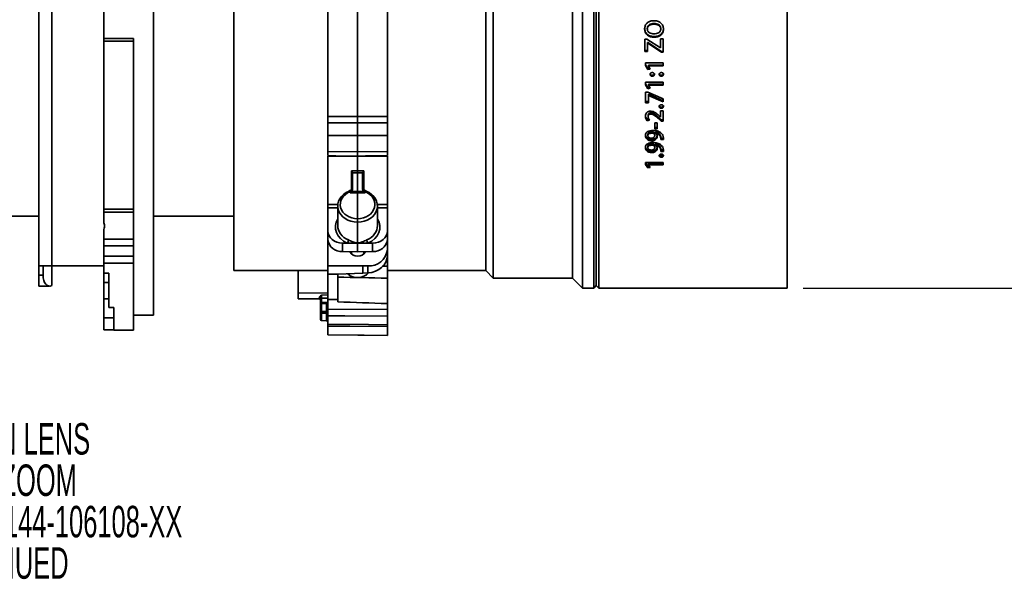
# Model space of a CAD drawing. Header units: millimetres. Extents: x 0 to 1118, y 0 to 864.
# Tile 73 of 96: x 897 to 996, y 338 to 394. Entities that reach past the tile are written whole.
import ezdxf

# ---------------------------------------------------------------- set-up
doc = ezdxf.new("R2010")
doc.units = ezdxf.units.MM
doc.layers.add('ALPHAREV', color=7, linetype='Continuous', lineweight=25)
doc.styles.add('SLDTEXTSTYLE0', font='TXT', dxfattribs={"width": 0.605})
doc.dimstyles.new('SLDDIMSTYLE0', dxfattribs={"dimtxt": 3.175, "dimasz": 4.572, "dimexe": 0, "dimexo": 0.0625, "dimgap": 0.79375, "dimtad": 0, "dimtih": 1, "dimtoh": 1, "dimdec": 0, "dimlfac": 2, "dimrnd": 1e-09, "dimzin": 12, "dimdsep": 46, "dimtxsty": 'SLDTEXTSTYLE0', "dimsah": 1, "dimcen": 0.09, "dimadec": 0, "dimazin": 3, "dimtfac": 1, "dimtofl": 0, "dimtmove": 0, "dimatfit": 3, "dimfxl": 1, "dimfrac": 2, "dimtolj": 1, "dimtzin": 12, "dimarcsym": 0})

# ---------------------------------------------------------------- blocks, each defined once
blk = doc.blocks.new('_D_27')
at = {"layer": 'ALPHAREV'}
for p, q in [((975.796, 436.503), (1012.372, 436.503)), ((1010.772, 436.503), (1010.772, 404.917)), ((1012.48, 404.19), (1011.389, 404.19)), ((1011.389, 404.19), (1011.389, 399.317)), ((1020.969, 404.19), (1022.06, 404.19)), ((1022.06, 404.19), (1022.06, 399.317)), ((1011.389, 399.317), (1012.48, 399.317)), ((1022.06, 399.317), (1020.969, 399.317)), ((1010.772, 367.003), (1010.772, 398.589)), ((975.796, 367.003), (1012.372, 367.003))]:
    blk.add_line(p, q, dxfattribs=at)
for points in [[(1010.772, 436.503), (1010.01, 431.931), (1011.534, 431.931)], [(1010.772, 367.003), (1011.534, 371.575), (1010.01, 371.575)]]:
    blk.add_solid(points, dxfattribs=at)
at = {"layer": 'ALPHAREV', "char_height": 3.175, "attachment_point": 1, "style": 'SLDTEXTSTYLE0'}
for s, insert in [('%%c', (998.392, 403.401)), ('139', (1003.021, 403.41)), ('5.47', (1012.48, 403.41))]:
    blk.add_mtext(s, dxfattribs=dict(at, insert=insert))
blk = doc.blocks.new('SW_NOTE_0_11')
at = {"layer": 'ALPHAREV', "color": 0, "char_height": 3.175, "attachment_point": 2, "style": 'SLDTEXTSTYLE0'}
for s, insert in [('PROJECTION LENS', (19.943, 4.093)), ('1.99-2.71:1 ZOOM', (19.889, -0.082)), ('HIGH BRIGHTNESS: 144-106108-XX', (19.602, -4.257)), ('DISCONTINUED', (19.984, -8.432))]:
    blk.add_mtext(s, dxfattribs=dict(at, insert=insert))

msp = doc.modelspace()

# ---------------------------------------------------------------- linework, layer by layer
at = {"color": 7, "linetype": 'Continuous', "lineweight": 35}
for p, q in [((953.546, 436.503), (953.546, 367.003)), ((954.696, 436.503), (954.696, 367.003)), ((954.946, 436.253), (954.946, 367.253)), ((955.196, 436.503), (955.196, 367.003)), ((974.196, 436.503), (974.196, 367.003)), ((944.546, 435.503), (944.546, 368.003)), ((952.546, 435.503), (952.546, 368.003)), ((918.396, 434.753), (918.396, 368.753)), ((943.796, 434.753), (943.796, 368.753)), ((905.27, 392.169), (905.27, 420.069)), ((910.27, 364.253), (910.27, 420.069)), ((927.871, 384.288), (927.871, 406.603)), ((930.871, 406.582), (930.871, 384.295)), ((933.871, 384.288), (933.871, 406.603)), ((898.72, 369.253), (898.72, 395.401)), ((900.02, 369.253), (900.02, 395.401)), ((960.763, 393.614), (960.763, 393.673)), ((959.819, 393.191), (959.819, 393.129)), ((960.091, 393.121), (960.091, 393.183)), ((960.782, 392.355), (960.782, 392.287)), ((961.446, 393.121), (961.446, 393.183)), ((961.718, 393.165), (961.718, 393.103)), ((908.27, 392.169), (905.27, 392.169)), ((905.27, 391.885), (905.27, 392.169)), ((908.27, 391.885), (905.27, 391.885)), ((905.27, 391.885), (905.27, 374.96)), ((908.27, 371.035), (908.27, 392.169)), ((960.038, 392.1), (959.842, 392.1)), ((959.842, 392.1), (959.842, 390.862)), ((961.407, 391.21), (960.038, 392.1)), ((960.119, 391.753), (960.127, 391.753)), ((960.119, 391.753), (960.119, 391.68)), ((960.119, 391.68), (960.119, 390.862)), ((960.119, 391.68), (960.127, 391.68)), ((960.127, 391.753), (961.51, 390.86)), ((960.127, 391.753), (960.127, 391.68)), ((960.127, 391.68), (961.51, 390.781)), ((961.695, 392.113), (961.418, 392.113)), ((961.418, 392.113), (961.418, 391.21)), ((961.695, 392.113), (961.695, 390.781)), ((959.842, 390.94), (960.119, 390.94)), ((959.842, 390.862), (960.119, 390.862)), ((961.418, 391.21), (961.407, 391.21)), ((961.51, 390.86), (961.51, 390.781)), ((961.51, 390.86), (961.695, 390.86)), ((961.51, 390.781), (961.695, 390.781)), ((961.695, 389.699), (959.919, 389.699)), ((959.919, 389.699), (959.919, 389.434)), ((959.919, 389.523), (960.132, 389.121)), ((959.919, 389.434), (960.132, 389.029)), ((960.222, 389.482), (961.695, 389.482)), ((960.222, 389.482), (960.222, 389.393)), ((960.222, 389.393), (960.222, 389.388)), ((960.222, 389.393), (961.695, 389.393)), ((960.386, 389.083), (960.222, 389.388)), ((961.695, 389.699), (961.695, 389.393)), ((960.132, 389.121), (960.386, 389.174)), ((960.132, 389.121), (960.132, 389.029)), ((960.132, 389.029), (960.386, 389.083)), ((960.376, 388.636), (960.376, 388.541)), ((960.592, 388.451), (960.592, 388.354)), ((960.805, 388.636), (960.805, 388.541)), ((961.291, 388.636), (961.291, 388.541)), ((961.507, 388.451), (961.507, 388.354)), ((961.72, 388.636), (961.72, 388.541)), ((961.695, 387.744), (959.919, 387.744)), ((959.919, 387.744), (959.919, 387.486)), ((959.919, 387.588), (960.132, 387.197)), ((959.919, 387.486), (960.132, 387.091)), ((960.222, 387.548), (961.695, 387.548)), ((960.222, 387.548), (960.222, 387.445)), ((960.222, 387.445), (960.222, 387.44)), ((960.222, 387.445), (961.695, 387.445)), ((960.386, 387.143), (960.222, 387.44)), ((961.695, 387.744), (961.695, 387.445)), ((960.133, 386.751), (959.919, 386.751)), ((959.919, 386.751), (959.919, 385.685)), ((960.132, 387.197), (960.386, 387.249)), ((960.132, 387.197), (960.132, 387.091)), ((960.132, 387.091), (960.386, 387.143)), ((961.695, 386.078), (960.133, 386.751)), ((960.195, 386.54), (960.201, 386.54)), ((960.195, 386.54), (960.195, 386.43)), ((960.195, 386.43), (960.195, 385.685)), ((960.195, 386.43), (960.201, 386.43)), ((960.201, 386.54), (961.695, 385.878)), ((960.201, 386.54), (960.201, 386.43)), ((960.201, 386.43), (961.695, 385.763)), ((959.919, 385.801), (960.195, 385.801)), ((959.919, 385.685), (960.195, 385.685)), ((961.291, 385.421), (961.291, 385.303)), ((961.695, 386.078), (961.695, 385.763)), ((961.72, 385.421), (961.72, 385.302)), ((959.894, 384.331), (959.894, 384.456)), ((960.168, 384.272), (960.168, 384.398)), ((960.465, 384.548), (960.465, 384.671)), ((961.413, 384.241), (961.279, 384.376)), ((961.695, 384.869), (961.418, 384.869)), ((961.418, 384.869), (961.418, 384.241)), ((961.506, 385.244), (961.506, 385.125)), ((961.695, 384.869), (961.695, 383.83)), ((960.078, 383.987), (960.316, 384.071)), ((960.078, 383.858), (960.078, 383.987)), ((960.078, 383.858), (960.316, 383.943)), ((960.859, 383.645), (960.859, 383.049)), ((961.085, 383.645), (960.859, 383.645)), ((961.085, 383.645), (961.085, 383.049)), ((961.298, 384.012), (961.298, 384.139)), ((961.298, 384.139), (961.491, 383.959)), ((961.298, 384.012), (961.491, 383.83)), ((961.418, 384.241), (961.413, 384.241)), ((961.491, 383.959), (961.695, 383.959)), ((961.491, 383.83), (961.491, 383.959)), ((961.491, 383.83), (961.695, 383.83)), ((930.871, 382.376), (927.871, 382.37)), ((927.871, 382.37), (927.871, 380.768)), ((933.871, 382.37), (930.871, 382.376)), ((930.871, 380.731), (930.871, 382.376)), ((933.871, 382.37), (933.871, 380.768)), ((960.143, 382.359), (960.143, 382.499)), ((960.592, 382.62), (960.592, 382.758)), ((960.688, 382.604), (960.688, 382.742)), ((960.835, 382.36), (960.835, 382.499)), ((960.859, 383.183), (961.085, 383.183)), ((960.859, 383.049), (961.085, 383.049)), ((960.923, 382.753), (960.926, 382.758)), ((960.923, 382.753), (960.923, 382.616)), ((960.923, 382.616), (960.926, 382.62)), ((960.926, 382.758), (960.926, 382.62)), ((961.313, 382.566), (961.313, 382.427)), ((960.529, 381.986), (960.529, 381.842)), ((960.592, 381.407), (960.592, 381.554)), ((960.688, 381.392), (960.688, 381.538)), ((960.923, 381.549), (960.926, 381.554)), ((960.923, 381.549), (960.923, 381.403)), ((960.923, 381.403), (960.926, 381.407)), ((960.926, 381.554), (960.926, 381.407)), ((961.313, 381.367), (961.313, 381.22)), ((961.446, 382.262), (961.451, 382.113)), ((961.446, 382.262), (961.446, 382.121)), ((961.446, 382.121), (961.451, 381.97)), ((961.451, 382.113), (961.718, 382.112)), ((961.451, 382.113), (961.451, 381.97)), ((961.451, 381.97), (961.718, 381.97)), ((961.454, 382.027), (961.454, 382.169)), ((961.718, 381.97), (961.712, 382.135)), ((927.871, 380.768), (930.871, 380.731)), ((930.871, 380.731), (933.871, 380.768)), ((960.143, 381.154), (960.143, 381.302)), ((960.529, 380.804), (960.529, 380.653)), ((960.835, 381.154), (960.835, 381.302)), ((961.446, 381.073), (961.451, 380.927)), ((961.446, 381.073), (961.446, 380.923)), ((961.446, 380.923), (961.451, 380.777)), ((961.451, 380.927), (961.718, 380.927)), ((961.451, 380.87), (961.451, 380.777)), ((961.451, 380.777), (961.718, 380.776)), ((961.454, 380.832), (961.454, 380.982)), ((961.718, 380.776), (961.712, 380.936)), ((927.871, 375.424), (927.871, 380.313)), ((930.871, 380.278), (930.871, 378.818)), ((933.871, 375.424), (933.871, 380.313)), ((961.695, 379.674), (959.919, 379.674)), ((959.919, 379.674), (959.919, 379.457)), ((959.919, 379.617), (960.132, 379.289)), ((959.919, 379.457), (960.132, 379.126)), ((960.222, 379.584), (961.695, 379.584)), ((960.222, 379.584), (960.222, 379.423)), ((960.222, 379.423), (960.222, 379.419)), ((960.222, 379.423), (961.695, 379.423)), ((960.386, 379.17), (960.222, 379.419)), ((961.506, 380.346), (961.506, 380.191)), ((961.695, 379.674), (961.695, 379.423)), ((930.247, 376.918), (930.247, 378.82)), ((930.363, 378.63), (930.371, 378.572)), ((930.371, 377.029), (930.371, 378.572)), ((930.871, 376.724), (930.871, 378.628)), ((931.371, 378.572), (931.379, 378.63)), ((931.371, 377.029), (931.371, 378.572)), ((931.495, 378.82), (931.495, 376.922)), ((960.132, 379.289), (960.29, 379.316)), ((960.132, 379.289), (960.132, 379.126)), ((960.132, 379.126), (960.386, 379.17)), ((930.123, 376.6), (930.123, 376.721)), ((930.871, 376.602), (930.123, 376.6)), ((930.248, 376.722), (930.871, 376.724)), ((930.362, 376.978), (930.34, 376.909)), ((930.371, 377.029), (930.362, 376.978)), ((930.871, 376.724), (931.494, 376.722)), ((930.871, 376.724), (930.871, 376.602)), ((931.619, 376.6), (930.871, 376.602)), ((930.871, 376.602), (930.871, 373.995)), ((931.38, 376.978), (931.371, 377.029)), ((931.402, 376.909), (931.38, 376.978)), ((931.619, 376.721), (931.619, 376.6)), ((932.86, 375.422), (933.871, 375.424)), ((905.27, 374.658), (905.27, 374.96)), ((908.27, 374.96), (905.27, 374.96)), ((908.27, 374.658), (905.27, 374.658)), ((905.27, 374.658), (905.27, 373.57)), ((927.871, 372.749), (927.871, 375.088)), ((928.871, 375.086), (927.871, 375.088)), ((928.871, 375.276), (928.871, 373.295)), ((932.871, 373.295), (932.871, 375.276)), ((933.871, 375.088), (932.871, 375.086)), ((933.871, 375.088), (933.871, 372.749)), ((855.553, 374.253), (898.72, 374.253)), ((910.27, 374.253), (918.396, 374.253)), ((927.871, 373.782), (927.871, 373.782)), ((930.871, 371.535), (930.871, 373.646)), ((933.871, 373.782), (933.871, 373.782)), ((905.27, 372.9), (905.27, 371.935)), ((927.871, 371.903), (927.871, 372.749)), ((933.871, 372.749), (933.871, 371.903)), ((905.27, 371.935), (908.27, 371.935)), ((905.27, 371.243), (905.27, 371.935)), ((927.871, 369.252), (927.871, 371.903)), ((929.358, 371.527), (929.358, 370.674)), ((929.358, 371.527), (929.826, 371.526)), ((929.826, 371.526), (930.871, 371.524)), ((930.871, 371.524), (931.916, 371.526)), ((930.871, 370.663), (930.871, 371.524)), ((931.916, 371.526), (932.384, 371.527)), ((932.384, 370.674), (932.384, 371.527)), ((933.871, 370.869), (933.871, 371.903)), ((908.27, 371.243), (905.27, 371.243)), ((905.27, 371.243), (905.27, 370.219)), ((908.27, 371.035), (908.27, 370.219)), ((929.358, 370.674), (930.871, 370.663)), ((930.246, 370.668), (930.246, 370.442)), ((930.871, 370.663), (932.384, 370.674)), ((931.496, 370.442), (931.496, 370.668)), ((933.871, 370.869), (933.871, 370.259)), ((905.27, 370.219), (908.27, 370.219)), ((905.27, 369.519), (905.27, 370.219)), ((908.27, 369.519), (905.27, 369.519)), ((905.27, 369.519), (905.27, 368.5)), ((908.27, 370.219), (908.27, 369.519)), ((908.27, 369.519), (908.27, 362.753)), ((933.871, 369.2), (933.871, 370.259)), ((898.72, 369.253), (900.02, 369.253)), ((898.72, 368.298), (898.72, 369.253)), ((899.154, 368.298), (899.154, 369.253)), ((900.02, 369.253), (905.27, 369.253)), ((900.02, 369.253), (900.02, 367.254)), ((905.27, 368.5), (905.77, 368.5)), ((905.27, 368.5), (905.27, 367.552)), ((905.77, 365.027), (905.77, 368.5)), ((918.396, 368.753), (927.871, 368.753)), ((924.871, 366.497), (924.871, 368.753)), ((927.871, 369.252), (931.393, 369.227)), ((927.871, 368.391), (927.871, 369.252)), ((928.871, 368.384), (931.39, 368.493)), ((931.393, 369.227), (931.39, 368.493)), ((931.39, 368.493), (931.889, 368.521)), ((931.393, 369.227), (931.889, 369.23)), ((931.889, 368.521), (931.889, 369.23)), ((933.354, 369.21), (933.871, 369.2)), ((933.871, 368.753), (943.796, 368.753)), ((943.796, 368.753), (944.546, 368.003)), ((898.72, 368.298), (899.154, 368.298)), ((898.72, 367.199), (898.72, 368.298)), ((905.27, 367.552), (905.77, 367.552)), ((905.27, 365.926), (905.27, 367.552)), ((927.871, 368.391), (928.871, 368.384)), ((927.871, 368.391), (927.871, 365.855)), ((928.871, 368.384), (928.871, 365.847)), ((933.871, 365.429), (933.871, 367.995)), ((944.546, 368.003), (952.546, 368.003)), ((952.546, 368.003), (953.546, 367.003)), ((898.72, 367.199), (899.789, 367.199)), ((927.871, 366.516), (924.871, 366.497)), ((924.871, 365.917), (924.871, 366.497)), ((953.546, 367.003), (954.696, 367.003)), ((954.696, 367.003), (954.946, 367.253)), ((954.946, 367.253), (955.196, 367.003)), ((955.196, 367.003), (974.196, 367.003)), ((905.77, 365.926), (905.27, 365.926)), ((905.27, 365.926), (905.27, 363.98)), ((924.871, 365.917), (926.997, 365.895)), ((926.997, 365.895), (926.997, 365.955)), ((927.121, 365.416), (927.121, 365.868)), ((927.245, 366.295), (927.871, 366.299)), ((927.245, 365.989), (927.245, 365.455)), ((927.747, 365.546), (927.245, 365.541)), ((927.763, 365.547), (927.747, 365.547)), ((927.747, 365.546), (927.747, 365.546)), ((927.871, 365.855), (928.871, 365.847)), ((927.871, 364.869), (927.871, 365.855)), ((928.871, 365.847), (928.871, 365.604)), ((906.27, 365.027), (905.77, 365.027)), ((906.27, 362.753), (906.27, 365.027)), ((927.121, 364.602), (927.121, 365.416)), ((927.121, 363.836), (927.121, 364.602)), ((927.747, 365.451), (927.245, 365.446)), ((927.245, 365.446), (927.245, 364.632)), ((927.245, 364.48), (927.245, 363.711)), ((927.747, 364.629), (927.747, 365.451)), ((927.747, 363.707), (927.747, 364.476)), ((927.871, 364.869), (933.871, 364.831)), ((933.871, 364.831), (933.871, 365.429)), ((905.27, 363.98), (906.27, 363.98)), ((905.27, 363.98), (906.27, 363.98)), ((905.27, 363.98), (905.27, 363.98)), ((905.27, 363.98), (905.27, 362.77)), ((908.27, 364.253), (910.27, 364.253)), ((927.245, 363.711), (927.747, 363.707)), ((927.871, 364.201), (927.871, 363.356)), ((933.871, 364.161), (933.871, 363.304)), ((906.27, 362.77), (905.27, 362.77)), ((906.27, 362.753), (908.27, 362.753)), ((927.871, 363.168), (927.871, 362.275)), ((933.871, 363.121), (933.871, 362.222)), ((927.871, 362.275), (933.871, 362.222)), ((927.871, 362.275), (927.871, 362.275)), ((933.871, 362.222), (933.871, 362.222))]:
    msp.add_line(p, q, dxfattribs=at)
at = {"color": 7, "linetype": 'Continuous', "lineweight": 35, "flags": 128}
for points in [[(927.871, 384.288), (928.871, 384.29), (930.871, 384.295)], [(927.871, 383.668), (928.871, 383.671), (930.871, 383.675)], [(930.871, 384.295), (931.871, 384.293), (933.871, 384.288)], [(930.871, 383.675), (931.871, 383.673), (933.871, 383.668)], [(927.871, 380.341), (928.669, 380.332), (930.871, 380.305)], [(930.871, 380.278), (929.871, 380.29), (927.871, 380.313)], [(930.871, 380.305), (931.66, 380.315), (933.871, 380.341)], [(933.871, 380.313), (932.871, 380.301), (930.871, 380.278)], [(930.247, 378.82), (930.371, 378.82), (930.871, 378.818)], [(930.871, 378.628), (930.621, 378.629), (930.371, 378.63), (930.363, 378.63)], [(930.871, 378.818), (931.371, 378.82), (931.495, 378.82)], [(931.379, 378.63), (931.371, 378.63), (931.122, 378.629), (930.871, 378.628)], [(930.123, 376.721), (930.103, 376.755), (930.083, 376.781), (930.065, 376.8), (930.049, 376.81), (930.036, 376.811), (930.036, 376.811)], [(931.619, 376.721), (931.64, 376.755), (931.659, 376.781), (931.678, 376.8), (931.693, 376.81), (931.706, 376.811), (931.707, 376.811)], [(927.871, 375.424), (928.371, 375.423), (928.919, 375.422)], [(927.871, 365.993), (927.621, 365.991), (927.245, 365.989)], [(927.245, 364.632), (927.497, 364.631), (927.747, 364.629)], [(927.747, 364.476), (927.497, 364.478), (927.245, 364.48)], [(933.871, 364.161), (929.59, 364.19), (927.871, 364.201)], [(927.871, 363.356), (931.968, 363.321), (933.871, 363.304)], [(933.871, 363.121), (930.092, 363.151), (927.871, 363.168)], [(927.871, 362.275), (931.546, 362.243), (933.871, 362.222)]]:
    msp.add_lwpolyline(points, dxfattribs=at)
at = {"color": 7, "linetype": 'Continuous', "lineweight": 35}
for centre, radius, start, end in [((930.063, 376.775), 0.0459, 127.15421, 194.35737), ((930.246, 377.059), 0.125, 306.95007, 359.99312), ((931.496, 377.059), 0.125, 180.00688, 232.97735), ((931.679, 376.775), 0.0461, 345.70611, 52.60487), ((929.245, 372.052), 1.382, 186.18228, 274.6817), ((929.232, 371.918), 0.712, 326.63555, 354.61896), ((932.51, 371.918), 0.712, 185.38104, 213.36445), ((932.497, 372.052), 1.382, 265.3183, 353.81772), ((930.871, 371.112), 0.91, 209.09146, 330.90854), ((932.039, 371.067), 1.843, 265.3183, 353.81772), ((930.869, 369.591), 1.54, 229.75612, 316.36802), ((927.026, 365.812), 0.147, 49.45309, 101.28177), ((927.244, 365.866), 0.123, 89.56707, 179.05828), ((927.246, 365.416), 0.125, 90.58522, 180), ((930.03, 365.499), 2.786, 179.13793, 181.08705), ((930.667, 365.505), 2.92, 179.19337, 181.05217), ((927.216, 365.296), 0.153, 79.11275, 128.3163), ((927.216, 364.482), 0.153, 79.11275, 128.3163), ((927.245, 364.603), 0.124, 180.58371, 270.08543), ((932.694, 364.556), 5.449, 179.19713, 180.80287), ((933.197, 364.553), 5.45, 179.19731, 180.80269), ((927.246, 363.836), 0.125, 180, 269.5), ((927.746, 363.582), 0.125, 360, 89.5)]:
    msp.add_arc(centre, radius, start, end, dxfattribs=at)
for centre, major_axis, ratio, start_param, end_param in [((930.871, 375.285), (2, 0.027), 0.819104, 2.000047, 4.701486), ((930.869, 375.428), (1.75, 0.027), 0.81909, 1.99849, 4.701176), ((930.121, 376.743), (0.238, 0.239), 0.319117, 4.411318, 4.934897), ((930.121, 377.153), (-0.002, 0.498), 0.501875, 3.664306, 4.199053), ((930.871, 375.285), (2, -0.027), 0.819104, 4.723292, 7.424731), ((930.873, 375.428), (1.75, -0.027), 0.81909, 4.723602, 7.426288), ((931.621, 377.153), (0.002, 0.498), 0.501875, 2.084132, 2.61888), ((931.621, 376.743), (-0.238, 0.239), 0.319117, 1.348289, 1.871867), ((930.873, 373.163), (2.25, 0.034), 0.81909, 2.655372, 4.215905), ((930.869, 373.163), (2.25, -0.034), 0.81909, 5.208873, 6.769406), ((929.371, 372.756), (1.5, 0.023), 0.81909, 3.129133, 4.691203), ((930.871, 373.306), (2, 0.034), 0.819073, 3.127577, 4.214348), ((930.871, 373.306), (2, -0.034), 0.819073, 5.21043, 6.297201), ((932.371, 372.756), (1.5, -0.023), 0.81909, 4.733575, 6.295645), ((930.872, 370.154), (0.832, 0.125), 0.813022, 2.291591, 2.418107), ((930.872, 370.154), (0.832, 0.125), 0.813022, 0.419144, 0.660228), ((931.871, 370.159), (1.985, 0.298), 0.813023, 4.59957, 6.16164), ((900.02, 368.699), (0.328, 1.49), 0.538071, 1.959262, 3.530058), ((922.437, 402.413), (406.4, -9.268), 0.084043, 4.730138, 4.742444), ((995.587, 400.757), (441.096, -10.059), 0.084043, 4.562473, 4.57393)]:
    msp.add_ellipse(centre, major_axis=major_axis, ratio=ratio, start_param=start_param, end_param=end_param, dxfattribs=at)
for points, knots in [([(960.749, 393.958), (960.631, 393.949), (960.395, 393.931), (960.127, 393.788), (959.965, 393.62), (959.848, 393.417), (959.831, 393.244), (959.819, 393.129)], [0, 0, 0, 0, 0.250168, 0.499649, 0.624969, 0.750161, 1, 1, 1, 1]), ([(960.091, 393.183), (960.094, 393.221), (960.101, 393.296), (960.145, 393.402), (960.217, 393.494), (960.343, 393.585), (960.528, 393.659), (960.684, 393.668), (960.763, 393.673)], [0, 0, 0, 0, 0.124618, 0.2491858, 0.3729321, 0.4989979, 0.7492121, 1, 1, 1, 1]), ([(960.091, 393.121), (960.094, 393.159), (960.101, 393.235), (960.145, 393.342), (960.216, 393.434), (960.343, 393.525), (960.528, 393.6), (960.684, 393.61), (960.763, 393.614)], [0, 0, 0, 0, 0.125146, 0.250136, 0.3740951, 0.5001403, 0.7499046, 1, 1, 1, 1]), ([(961.718, 393.103), (961.706, 393.222), (961.688, 393.402), (961.565, 393.612), (961.441, 393.744), (961.289, 393.846), (961.059, 393.936), (960.873, 393.949), (960.749, 393.958)], [0, 0, 0, 0, 0.249291, 0.374408, 0.499563, 0.621848, 0.74992, 1, 1, 1, 1]), ([(960.763, 393.673), (960.842, 393.669), (961.001, 393.661), (961.191, 393.588), (961.319, 393.496), (961.392, 393.404), (961.428, 393.316), (961.443, 393.241), (961.445, 393.202), (961.446, 393.183)], [0, 0, 0, 0, 0.250857, 0.500883, 0.630974, 0.750688, 0.875245, 0.937614, 1, 1, 1, 1]), ([(960.763, 393.614), (960.842, 393.61), (961.001, 393.602), (961.191, 393.529), (961.319, 393.436), (961.392, 393.344), (961.428, 393.255), (961.443, 393.179), (961.445, 393.14), (961.446, 393.121)], [0, 0, 0, 0, 0.25017, 0.499737, 0.629811, 0.749731, 0.874713, 0.937341, 1, 1, 1, 1]), ([(959.819, 393.191), (959.832, 393.074), (959.851, 392.898), (959.976, 392.695), (960.101, 392.568), (960.253, 392.469), (960.478, 392.377), (960.66, 392.364), (960.782, 392.355)], [0, 0, 0, 0, 0.248378, 0.372634, 0.498356, 0.623682, 0.749198, 1, 1, 1, 1]), ([(959.819, 393.129), (959.832, 393.011), (959.851, 392.834), (959.975, 392.63), (960.101, 392.501), (960.253, 392.402), (960.477, 392.309), (960.66, 392.296), (960.782, 392.287)], [0, 0, 0, 0, 0.249273, 0.373693, 0.499568, 0.624762, 0.749997, 1, 1, 1, 1]), ([(960.776, 392.627), (960.697, 392.631), (960.537, 392.639), (960.346, 392.712), (960.218, 392.804), (960.144, 392.898), (960.1, 393.005), (960.094, 393.083), (960.091, 393.121)], [0, 0, 0, 0, 0.2501986, 0.4998637, 0.6299611, 0.7498332, 0.874848, 1, 1, 1, 1]), ([(961.446, 393.121), (961.442, 393.083), (961.436, 393.007), (961.393, 392.9), (961.321, 392.808), (961.197, 392.715), (961.012, 392.64), (960.855, 392.631), (960.776, 392.627)], [0, 0, 0, 0, 0.125125, 0.250143, 0.375099, 0.500228, 0.749834, 1, 1, 1, 1]), ([(960.782, 392.355), (960.9, 392.363), (961.136, 392.38), (961.404, 392.519), (961.568, 392.682), (961.687, 392.88), (961.706, 393.051), (961.718, 393.165)], [0, 0, 0, 0, 0.251067, 0.500979, 0.626747, 0.751217, 1, 1, 1, 1]), ([(960.782, 392.287), (960.9, 392.295), (961.136, 392.313), (961.404, 392.452), (961.568, 392.616), (961.688, 392.816), (961.706, 392.988), (961.718, 393.103)], [0, 0, 0, 0, 0.250271, 0.499757, 0.62567, 0.750314, 1, 1, 1, 1]), ([(960.592, 388.727), (960.564, 388.725), (960.523, 388.721), (960.472, 388.7), (960.438, 388.678), (960.411, 388.649), (960.383, 388.605), (960.379, 388.566), (960.376, 388.541)], [0, 0, 0, 0, 0.2505008, 0.3778881, 0.5011735, 0.6261719, 0.7510901, 1, 1, 1, 1]), ([(960.376, 388.636), (960.379, 388.611), (960.383, 388.572), (960.411, 388.528), (960.439, 388.5), (960.472, 388.477), (960.523, 388.456), (960.564, 388.453), (960.592, 388.451)], [0, 0, 0, 0, 0.248478, 0.372676, 0.498499, 0.623153, 0.749286, 1, 1, 1, 1]), ([(960.376, 388.541), (960.377, 388.528), (960.379, 388.503), (960.39, 388.466), (960.411, 388.432), (960.439, 388.404), (960.472, 388.381), (960.523, 388.36), (960.564, 388.356), (960.592, 388.354)], [0, 0, 0, 0, 0.125183, 0.250164, 0.374532, 0.500241, 0.624723, 0.750368, 1, 1, 1, 1]), ([(960.805, 388.541), (960.802, 388.566), (960.798, 388.604), (960.772, 388.649), (960.744, 388.678), (960.711, 388.701), (960.661, 388.722), (960.619, 388.725), (960.592, 388.727)], [0, 0, 0, 0, 0.249502, 0.374497, 0.499779, 0.624969, 0.750223, 1, 1, 1, 1]), ([(960.592, 388.451), (960.619, 388.453), (960.661, 388.456), (960.711, 388.477), (960.744, 388.5), (960.771, 388.528), (960.791, 388.562), (960.803, 388.598), (960.804, 388.623), (960.805, 388.636)], [0, 0, 0, 0, 0.250423, 0.375611, 0.500935, 0.626278, 0.750575, 0.875234, 1, 1, 1, 1]), ([(960.592, 388.354), (960.605, 388.355), (960.633, 388.356), (960.673, 388.365), (960.711, 388.381), (960.744, 388.404), (960.771, 388.432), (960.798, 388.477), (960.802, 388.515), (960.805, 388.541)], [0, 0, 0, 0, 0.125304, 0.250458, 0.375494, 0.500679, 0.626191, 0.750747, 1, 1, 1, 1]), ([(961.507, 388.727), (961.493, 388.726), (961.465, 388.725), (961.425, 388.716), (961.387, 388.701), (961.353, 388.678), (961.325, 388.65), (961.298, 388.605), (961.294, 388.567), (961.291, 388.541)], [0, 0, 0, 0, 0.125253, 0.250377, 0.377181, 0.500574, 0.626122, 0.750721, 1, 1, 1, 1]), ([(961.291, 388.636), (961.294, 388.611), (961.298, 388.572), (961.326, 388.528), (961.353, 388.5), (961.387, 388.477), (961.438, 388.456), (961.479, 388.453), (961.507, 388.451)], [0, 0, 0, 0, 0.248478, 0.372676, 0.498499, 0.623153, 0.749286, 1, 1, 1, 1]), ([(961.291, 388.541), (961.292, 388.528), (961.294, 388.503), (961.305, 388.466), (961.326, 388.432), (961.353, 388.404), (961.387, 388.381), (961.437, 388.36), (961.479, 388.356), (961.507, 388.354)], [0, 0, 0, 0, 0.125183, 0.250164, 0.374532, 0.500241, 0.624723, 0.750368, 1, 1, 1, 1]), ([(961.72, 388.541), (961.717, 388.566), (961.713, 388.604), (961.687, 388.649), (961.659, 388.678), (961.626, 388.701), (961.575, 388.722), (961.534, 388.725), (961.507, 388.727)], [0, 0, 0, 0, 0.249582, 0.374737, 0.499897, 0.625083, 0.750318, 1, 1, 1, 1]), ([(961.507, 388.451), (961.534, 388.453), (961.589, 388.457), (961.649, 388.491), (961.686, 388.528), (961.705, 388.562), (961.717, 388.598), (961.719, 388.623), (961.72, 388.636)], [0, 0, 0, 0, 0.250653, 0.500238, 0.625363, 0.750272, 0.875085, 1, 1, 1, 1]), ([(961.507, 388.354), (961.52, 388.355), (961.548, 388.356), (961.601, 388.368), (961.649, 388.395), (961.686, 388.432), (961.712, 388.477), (961.717, 388.515), (961.72, 388.541)], [0, 0, 0, 0, 0.1254219, 0.250694, 0.499948, 0.6251675, 0.7503714, 1, 1, 1, 1]), ([(961.506, 385.48), (961.492, 385.48), (961.464, 385.478), (961.424, 385.47), (961.385, 385.456), (961.352, 385.434), (961.324, 385.407), (961.298, 385.364), (961.294, 385.327), (961.291, 385.303)], [0, 0, 0, 0, 0.125294, 0.250458, 0.376148, 0.500675, 0.625762, 0.750838, 1, 1, 1, 1]), ([(961.291, 385.421), (961.294, 385.397), (961.298, 385.361), (961.325, 385.318), (961.353, 385.291), (961.386, 385.27), (961.424, 385.255), (961.464, 385.247), (961.492, 385.245), (961.506, 385.244)], [0, 0, 0, 0, 0.248382, 0.372352, 0.498168, 0.622787, 0.748764, 0.874289, 1, 1, 1, 1]), ([(961.72, 385.302), (961.717, 385.327), (961.713, 385.363), (961.686, 385.406), (961.659, 385.433), (961.625, 385.455), (961.574, 385.475), (961.533, 385.478), (961.506, 385.48)], [0, 0, 0, 0, 0.249655, 0.372598, 0.49992, 0.62508, 0.750305, 1, 1, 1, 1]), ([(961.506, 385.244), (961.533, 385.247), (961.588, 385.251), (961.649, 385.283), (961.686, 385.318), (961.713, 385.361), (961.717, 385.397), (961.72, 385.421)], [0, 0, 0, 0, 0.2509381, 0.5007177, 0.6283477, 0.7509598, 1, 1, 1, 1]), ([(960.433, 384.833), (960.358, 384.827), (960.246, 384.818), (960.115, 384.755), (960.029, 384.692), (959.964, 384.613), (959.908, 384.492), (959.899, 384.396), (959.894, 384.331)], [0, 0, 0, 0, 0.249344, 0.374936, 0.499593, 0.624541, 0.749895, 1, 1, 1, 1]), ([(959.894, 384.456), (959.902, 384.371), (959.917, 384.201), (960.024, 384.058), (960.078, 383.987)], [0, 0, 0, 0, 0.499911, 1, 1, 1, 1]), ([(960.168, 384.398), (960.171, 384.433), (960.175, 384.487), (960.205, 384.553), (960.239, 384.598), (960.288, 384.632), (960.343, 384.656), (960.403, 384.67), (960.444, 384.671), (960.465, 384.671)], [0, 0, 0, 0, 0.249132, 0.373831, 0.498516, 0.622825, 0.74892, 0.874372, 1, 1, 1, 1]), ([(960.168, 384.272), (960.171, 384.308), (960.175, 384.361), (960.205, 384.428), (960.239, 384.474), (960.288, 384.508), (960.361, 384.541), (960.424, 384.545), (960.465, 384.548)], [0, 0, 0, 0, 0.25027, 0.375436, 0.500421, 0.624779, 0.750737, 1, 1, 1, 1]), ([(961.279, 384.376), (961.161, 384.483), (960.983, 384.642), (960.689, 384.806), (960.518, 384.824), (960.433, 384.833)], [0, 0, 0, 0, 0.50071, 0.750568, 1, 1, 1, 1]), ([(960.465, 384.671), (960.509, 384.667), (960.598, 384.659), (960.758, 384.589), (960.997, 384.418), (961.178, 384.251), (961.298, 384.139)], [0, 0, 0, 0, 0.124973, 0.250059, 0.499983, 1, 1, 1, 1]), ([(960.465, 384.548), (960.509, 384.543), (960.598, 384.535), (960.758, 384.465), (960.997, 384.292), (961.178, 384.124), (961.298, 384.012)], [0, 0, 0, 0, 0.124663, 0.24957, 0.499494, 1, 1, 1, 1]), ([(961.291, 385.303), (961.292, 385.291), (961.294, 385.266), (961.305, 385.231), (961.325, 385.199), (961.353, 385.172), (961.386, 385.151), (961.436, 385.13), (961.478, 385.127), (961.506, 385.125)], [0, 0, 0, 0, 0.125205, 0.250227, 0.374454, 0.500244, 0.624773, 0.75035, 1, 1, 1, 1]), ([(961.506, 385.125), (961.519, 385.125), (961.547, 385.127), (961.587, 385.135), (961.625, 385.151), (961.658, 385.172), (961.686, 385.199), (961.713, 385.242), (961.717, 385.278), (961.72, 385.302)], [0, 0, 0, 0, 0.125264, 0.250383, 0.375722, 0.50054, 0.628027, 0.750595, 1, 1, 1, 1]), ([(927.871, 383.668), (927.871, 383.691), (927.871, 383.755), (927.871, 383.888), (927.871, 384.057), (927.871, 384.194), (927.871, 384.266), (927.871, 384.288)], [0, 0, 0, 0, 0.139529, 0.389022, 0.638506, 0.887987, 1, 1, 1, 1]), ([(927.871, 382.37), (927.871, 382.468), (927.871, 382.665), (927.871, 383.01), (927.871, 383.341), (927.871, 383.555), (927.871, 383.651), (927.871, 383.668)], [0, 0, 0, 0, 0.237286, 0.474572, 0.711849, 0.949121, 1, 1, 1, 1]), ([(930.871, 384.295), (930.871, 384.273), (930.871, 384.202), (930.871, 384.064), (930.871, 383.895), (930.871, 383.762), (930.871, 383.698), (930.871, 383.675)], [0, 0, 0, 0, 0.1114547, 0.3608419, 0.610232, 0.8596313, 1, 1, 1, 1]), ([(930.871, 382.376), (930.871, 382.397), (930.871, 382.51), (930.871, 382.748), (930.871, 383.088), (930.871, 383.419), (930.871, 383.59), (930.871, 383.675)], [0, 0, 0, 0, 0.0517, 0.288772, 0.525843, 0.762922, 1, 1, 1, 1]), ([(933.871, 384.288), (933.871, 384.237), (933.871, 384.135), (933.871, 383.962), (933.871, 383.799), (933.871, 383.707), (933.871, 383.668), (933.871, 383.668)], [0, 0, 0, 0, 0.249711, 0.499423, 0.749125, 0.998825, 1, 1, 1, 1]), ([(933.871, 383.668), (933.871, 383.583), (933.871, 383.412), (933.871, 383.08), (933.871, 382.74), (933.871, 382.503), (933.871, 382.39), (933.871, 382.37)], [0, 0, 0, 0, 0.2372803, 0.4745609, 0.7118343, 0.9491086, 1, 1, 1, 1]), ([(959.894, 384.331), (959.902, 384.245), (959.917, 384.074), (960.024, 383.93), (960.078, 383.858)], [0, 0, 0, 0, 0.500269, 1, 1, 1, 1]), ([(960.316, 383.943), (960.276, 383.993), (960.195, 384.092), (960.177, 384.212), (960.168, 384.272)], [0, 0, 0, 0, 0.500894, 1, 1, 1, 1]), ([(960.652, 382.894), (960.56, 382.89), (960.375, 382.881), (960.158, 382.801), (960.019, 382.699), (959.918, 382.567), (959.903, 382.451), (959.894, 382.373)], [0, 0, 0, 0, 0.250459, 0.50017, 0.625422, 0.750604, 1, 1, 1, 1]), ([(959.894, 382.513), (959.902, 382.444), (959.915, 382.339), (959.992, 382.215), (960.098, 382.109), (960.277, 382.008), (960.445, 381.993), (960.529, 381.986)], [0, 0, 0, 0, 0.249199, 0.374533, 0.499537, 0.749424, 1, 1, 1, 1]), ([(959.894, 382.373), (959.902, 382.304), (959.915, 382.199), (959.992, 382.074), (960.071, 381.993), (960.17, 381.928), (960.318, 381.861), (960.445, 381.85), (960.529, 381.842)], [0, 0, 0, 0, 0.249738, 0.375203, 0.500134, 0.62537, 0.750564, 1, 1, 1, 1]), ([(960.51, 382.112), (960.466, 382.114), (960.378, 382.119), (960.275, 382.159), (960.209, 382.207), (960.172, 382.253), (960.153, 382.296), (960.145, 382.332), (960.144, 382.35), (960.143, 382.36)], [0, 0, 0, 0, 0.250113, 0.499498, 0.624673, 0.749704, 0.874666, 0.937325, 1, 1, 1, 1]), ([(960.144, 382.499), (960.146, 382.52), (960.149, 382.562), (960.178, 382.622), (960.227, 382.672), (960.313, 382.719), (960.438, 382.754), (960.54, 382.757), (960.592, 382.758)], [0, 0, 0, 0, 0.1245717, 0.2491027, 0.368575, 0.498767, 0.7490714, 1, 1, 1, 1]), ([(960.144, 382.359), (960.146, 382.381), (960.149, 382.423), (960.178, 382.483), (960.227, 382.534), (960.313, 382.581), (960.438, 382.616), (960.54, 382.619), (960.592, 382.62)], [0, 0, 0, 0, 0.125122, 0.250094, 0.369769, 0.499916, 0.749736, 1, 1, 1, 1]), ([(960.835, 382.36), (960.831, 382.325), (960.825, 382.273), (960.785, 382.213), (960.728, 382.163), (960.653, 382.13), (960.572, 382.114), (960.531, 382.112), (960.51, 382.112)], [0, 0, 0, 0, 0.24958, 0.374887, 0.499864, 0.749268, 0.874572, 1, 1, 1, 1]), ([(960.529, 381.986), (960.601, 381.991), (960.71, 381.998), (960.841, 382.049), (960.927, 382.103), (960.997, 382.171), (961.065, 382.276), (961.076, 382.366), (961.083, 382.425)], [0, 0, 0, 0, 0.250624, 0.376278, 0.501359, 0.6262, 0.751327, 1, 1, 1, 1]), ([(960.592, 382.758), (960.608, 382.758), (960.642, 382.757), (960.672, 382.747), (960.688, 382.742)], [0, 0, 0, 0, 0.501244, 1, 1, 1, 1]), ([(960.592, 382.62), (960.608, 382.62), (960.642, 382.619), (960.672, 382.609), (960.688, 382.604)], [0, 0, 0, 0, 0.501081, 1, 1, 1, 1]), ([(961.468, 382.649), (961.412, 382.69), (961.299, 382.771), (961.024, 382.873), (960.801, 382.886), (960.652, 382.894)], [0, 0, 0, 0, 0.250081, 0.500436, 1, 1, 1, 1]), ([(960.688, 382.742), (960.711, 382.727), (960.756, 382.699), (960.804, 382.638), (960.825, 382.581), (960.834, 382.534), (960.835, 382.511), (960.835, 382.499)], [0, 0, 0, 0, 0.250268, 0.500258, 0.749878, 0.874922, 1, 1, 1, 1]), ([(960.688, 382.604), (960.711, 382.59), (960.756, 382.561), (960.804, 382.499), (960.825, 382.442), (960.834, 382.395), (960.835, 382.371), (960.835, 382.36)], [0, 0, 0, 0, 0.249673, 0.499558, 0.749451, 0.874701, 1, 1, 1, 1]), ([(961.083, 382.285), (961.076, 382.346), (961.067, 382.438), (961.001, 382.55), (960.949, 382.594), (960.923, 382.616)], [0, 0, 0, 0, 0.499464, 0.749783, 1, 1, 1, 1]), ([(960.926, 382.758), (961.001, 382.741), (961.152, 382.706), (961.259, 382.613), (961.313, 382.566)], [0, 0, 0, 0, 0.501188, 1, 1, 1, 1]), ([(960.926, 382.62), (961.001, 382.603), (961.152, 382.568), (961.259, 382.474), (961.313, 382.427)], [0, 0, 0, 0, 0.500617, 1, 1, 1, 1]), ([(961.313, 382.566), (961.348, 382.519), (961.418, 382.425), (961.436, 382.317), (961.446, 382.262)], [0, 0, 0, 0, 0.4999369, 1, 1, 1, 1]), ([(961.313, 382.427), (961.348, 382.38), (961.418, 382.285), (961.437, 382.176), (961.446, 382.121)], [0, 0, 0, 0, 0.499616, 1, 1, 1, 1]), ([(961.712, 382.135), (961.698, 382.229), (961.669, 382.417), (961.535, 382.572), (961.468, 382.649)], [0, 0, 0, 0, 0.500637, 1, 1, 1, 1]), ([(960.652, 381.674), (960.56, 381.669), (960.375, 381.661), (960.158, 381.583), (960.019, 381.483), (959.918, 381.355), (959.903, 381.243), (959.894, 381.168)], [0, 0, 0, 0, 0.250459, 0.50017, 0.625422, 0.750604, 1, 1, 1, 1]), ([(960.144, 381.302), (960.146, 381.323), (960.149, 381.364), (960.178, 381.421), (960.227, 381.47), (960.313, 381.516), (960.438, 381.55), (960.54, 381.552), (960.592, 381.554)], [0, 0, 0, 0, 0.124572, 0.249103, 0.368575, 0.498767, 0.749071, 1, 1, 1, 1]), ([(960.144, 381.154), (960.146, 381.175), (960.149, 381.216), (960.178, 381.274), (960.227, 381.323), (960.313, 381.37), (960.438, 381.403), (960.54, 381.406), (960.592, 381.407)], [0, 0, 0, 0, 0.125122, 0.250094, 0.369769, 0.499916, 0.749736, 1, 1, 1, 1]), ([(960.529, 381.842), (960.601, 381.848), (960.71, 381.855), (960.841, 381.907), (960.927, 381.961), (960.997, 382.029), (961.065, 382.135), (961.076, 382.225), (961.083, 382.285)], [0, 0, 0, 0, 0.249791, 0.375193, 0.500142, 0.625091, 0.750466, 1, 1, 1, 1]), ([(960.592, 381.554), (960.608, 381.553), (960.642, 381.553), (960.672, 381.543), (960.688, 381.538)], [0, 0, 0, 0, 0.501244, 1, 1, 1, 1]), ([(960.592, 381.407), (960.608, 381.407), (960.642, 381.406), (960.672, 381.397), (960.688, 381.392)], [0, 0, 0, 0, 0.501081, 1, 1, 1, 1]), ([(961.468, 381.435), (961.412, 381.475), (961.299, 381.554), (961.024, 381.653), (960.801, 381.665), (960.652, 381.674)], [0, 0, 0, 0, 0.2500811, 0.5004363, 1, 1, 1, 1]), ([(960.688, 381.538), (960.711, 381.524), (960.756, 381.496), (960.804, 381.437), (960.825, 381.382), (960.834, 381.337), (960.835, 381.314), (960.835, 381.302)], [0, 0, 0, 0, 0.250268, 0.500258, 0.749878, 0.874922, 1, 1, 1, 1]), ([(960.688, 381.392), (960.711, 381.378), (960.756, 381.349), (960.804, 381.29), (960.825, 381.235), (960.834, 381.189), (960.835, 381.166), (960.835, 381.154)], [0, 0, 0, 0, 0.249673, 0.499558, 0.749451, 0.874701, 1, 1, 1, 1]), ([(961.083, 381.082), (961.076, 381.141), (961.067, 381.23), (961.001, 381.339), (960.949, 381.382), (960.923, 381.403)], [0, 0, 0, 0, 0.499464, 0.749783, 1, 1, 1, 1]), ([(960.926, 381.554), (961.001, 381.537), (961.152, 381.504), (961.259, 381.413), (961.313, 381.367)], [0, 0, 0, 0, 0.5011879, 1, 1, 1, 1]), ([(960.926, 381.407), (961.001, 381.391), (961.152, 381.357), (961.259, 381.265), (961.313, 381.22)], [0, 0, 0, 0, 0.500617, 1, 1, 1, 1]), ([(961.313, 381.367), (961.348, 381.322), (961.418, 381.231), (961.436, 381.125), (961.446, 381.073)], [0, 0, 0, 0, 0.499937, 1, 1, 1, 1]), ([(961.712, 380.936), (961.698, 381.027), (961.669, 381.21), (961.535, 381.36), (961.468, 381.435)], [0, 0, 0, 0, 0.500637, 1, 1, 1, 1]), ([(927.871, 380.354), (927.871, 380.354), (927.871, 380.352), (927.871, 380.476), (927.871, 380.639), (927.871, 380.748), (927.871, 380.768)], [0, 0, 0, 0, 0.222162, 0.573411, 0.924662, 1, 1, 1, 1]), ([(930.871, 380.312), (930.871, 380.317), (930.871, 380.329), (930.871, 380.476), (930.871, 380.646), (930.871, 380.731)], [0, 0, 0, 0, 0.2972912, 0.6486459, 1, 1, 1, 1]), ([(933.871, 380.768), (933.871, 380.682), (933.871, 380.512), (933.871, 380.365), (933.871, 380.354), (933.871, 380.349)], [0, 0, 0, 0, 0.351354, 0.702709, 1, 1, 1, 1]), ([(959.894, 381.316), (959.902, 381.249), (959.915, 381.147), (959.992, 381.027), (960.098, 380.924), (960.277, 380.826), (960.445, 380.812), (960.529, 380.804)], [0, 0, 0, 0, 0.249199, 0.374533, 0.499537, 0.749424, 1, 1, 1, 1]), ([(959.894, 381.168), (959.902, 381.1), (959.915, 380.998), (959.992, 380.877), (960.071, 380.799), (960.17, 380.735), (960.318, 380.67), (960.445, 380.66), (960.529, 380.653)], [0, 0, 0, 0, 0.249738, 0.375203, 0.500134, 0.62537, 0.750564, 1, 1, 1, 1]), ([(960.51, 380.914), (960.466, 380.916), (960.378, 380.921), (960.275, 380.959), (960.209, 381.006), (960.172, 381.051), (960.153, 381.093), (960.145, 381.128), (960.144, 381.145), (960.143, 381.154)], [0, 0, 0, 0, 0.250113, 0.499498, 0.624673, 0.749704, 0.874666, 0.937325, 1, 1, 1, 1]), ([(960.835, 381.154), (960.831, 381.121), (960.825, 381.071), (960.785, 381.012), (960.728, 380.963), (960.653, 380.931), (960.572, 380.916), (960.531, 380.914), (960.51, 380.914)], [0, 0, 0, 0, 0.24958, 0.374887, 0.499864, 0.749268, 0.874572, 1, 1, 1, 1]), ([(960.529, 380.804), (960.601, 380.809), (960.71, 380.817), (960.841, 380.866), (960.927, 380.919), (960.997, 380.984), (961.065, 381.086), (961.076, 381.173), (961.083, 381.231)], [0, 0, 0, 0, 0.250624, 0.376278, 0.501359, 0.6262, 0.751327, 1, 1, 1, 1]), ([(960.529, 380.653), (960.601, 380.658), (960.71, 380.665), (960.841, 380.715), (960.927, 380.768), (960.997, 380.834), (961.065, 380.937), (961.076, 381.024), (961.083, 381.082)], [0, 0, 0, 0, 0.249791, 0.375193, 0.500142, 0.625091, 0.750466, 1, 1, 1, 1]), ([(961.506, 380.509), (961.492, 380.509), (961.464, 380.507), (961.424, 380.5), (961.385, 380.487), (961.352, 380.468), (961.324, 380.443), (961.298, 380.405), (961.294, 380.372), (961.291, 380.35)], [0, 0, 0, 0, 0.125294, 0.250458, 0.376148, 0.500675, 0.625762, 0.750838, 1, 1, 1, 1]), ([(961.313, 381.22), (961.348, 381.174), (961.418, 381.082), (961.437, 380.976), (961.446, 380.923)], [0, 0, 0, 0, 0.499616, 1, 1, 1, 1]), ([(961.316, 380.428), (961.319, 380.423), (961.329, 380.408), (961.353, 380.388), (961.386, 380.369), (961.424, 380.356), (961.464, 380.348), (961.492, 380.347), (961.506, 380.346)], [0, 0, 0, 0, 0.0954806, 0.2767976, 0.4563887, 0.6379376, 0.8188348, 1, 1, 1, 1]), ([(961.72, 380.35), (961.717, 380.372), (961.713, 380.404), (961.686, 380.443), (961.659, 380.467), (961.625, 380.487), (961.574, 380.504), (961.533, 380.507), (961.506, 380.509)], [0, 0, 0, 0, 0.2496546, 0.3725985, 0.49992, 0.6250795, 0.7503052, 1, 1, 1, 1]), ([(961.506, 380.346), (961.533, 380.348), (961.588, 380.352), (961.648, 380.381), (961.682, 380.408), (961.692, 380.423), (961.695, 380.428)], [0, 0, 0, 0, 0.362699, 0.723724, 0.908197, 1, 1, 1, 1]), ([(961.291, 380.35), (961.292, 380.339), (961.294, 380.318), (961.305, 380.286), (961.325, 380.258), (961.353, 380.234), (961.386, 380.214), (961.436, 380.196), (961.478, 380.193), (961.506, 380.191)], [0, 0, 0, 0, 0.125205, 0.250227, 0.374454, 0.500244, 0.624773, 0.75035, 1, 1, 1, 1]), ([(961.506, 380.191), (961.519, 380.192), (961.547, 380.193), (961.587, 380.201), (961.625, 380.214), (961.658, 380.234), (961.686, 380.258), (961.713, 380.296), (961.717, 380.328), (961.72, 380.35)], [0, 0, 0, 0, 0.125264, 0.250383, 0.375722, 0.50054, 0.628027, 0.750595, 1, 1, 1, 1]), ([(930.247, 378.82), (930.248, 378.82), (930.262, 378.804), (930.295, 378.765), (930.338, 378.701), (930.356, 378.65), (930.363, 378.63)], [0, 0, 0, 0, 0.009395, 0.315602, 0.733393, 1, 1, 1, 1]), ([(930.871, 378.628), (930.871, 378.641), (930.871, 378.681), (930.871, 378.75), (930.871, 378.795), (930.871, 378.818)], [0, 0, 0, 0, 0.182764, 0.591382, 1, 1, 1, 1]), ([(931.379, 378.63), (931.386, 378.65), (931.404, 378.701), (931.447, 378.765), (931.48, 378.804), (931.495, 378.82), (931.495, 378.82)], [0, 0, 0, 0, 0.266607, 0.684398, 0.990605, 1, 1, 1, 1]), ([(930.322, 376.96), (930.313, 376.954), (930.287, 376.933), (930.216, 376.892), (930.126, 376.847), (930.063, 376.823), (930.035, 376.812)], [0, 0, 0, 0, 0.129076, 0.389112, 0.731982, 1, 1, 1, 1]), ([(930.34, 376.909), (930.332, 376.899), (930.309, 376.871), (930.254, 376.823), (930.185, 376.769), (930.143, 376.736), (930.123, 376.721)], [0, 0, 0, 0, 0.1515934, 0.4378773, 0.7441337, 1, 1, 1, 1]), ([(930.362, 376.978), (930.361, 376.977), (930.351, 376.972), (930.335, 376.973), (930.324, 376.96), (930.323, 376.959)], [0, 0, 0, 0, 0.102196, 0.916103, 1, 1, 1, 1]), ([(931.419, 376.959), (931.418, 376.96), (931.407, 376.973), (931.391, 376.972), (931.381, 376.977), (931.38, 376.978)], [0, 0, 0, 0, 0.085849, 0.898022, 1, 1, 1, 1]), ([(931.619, 376.721), (931.592, 376.742), (931.54, 376.782), (931.463, 376.844), (931.42, 376.886), (931.404, 376.907), (931.402, 376.909)], [0, 0, 0, 0, 0.352476, 0.676545, 0.96368, 1, 1, 1, 1]), ([(931.707, 376.812), (931.684, 376.821), (931.621, 376.845), (931.526, 376.892), (931.45, 376.936), (931.426, 376.956), (931.42, 376.96)], [0, 0, 0, 0, 0.224468, 0.616258, 0.910896, 1, 1, 1, 1]), ([(927.871, 375.088), (927.871, 375.112), (927.871, 375.162), (927.871, 375.248), (927.871, 375.33), (927.871, 375.389), (927.871, 375.416), (927.871, 375.424)], [0, 0, 0, 0, 0.2259988, 0.4519979, 0.6779888, 0.9039772, 1, 1, 1, 1]), ([(933.871, 375.424), (933.871, 375.404), (933.871, 375.364), (933.871, 375.283), (933.871, 375.198), (933.871, 375.131), (933.871, 375.098), (933.871, 375.088)], [0, 0, 0, 0, 0.225999, 0.451998, 0.677989, 0.903977, 1, 1, 1, 1]), ([(905.27, 373.57), (905.313, 373.428), (905.382, 373.201), (905.301, 372.983), (905.27, 372.9)], [0, 0, 0, 0, 0.622449, 1, 1, 1, 1]), ([(930.871, 373.995), (930.871, 373.97), (930.871, 373.921), (930.871, 373.835), (930.871, 373.752), (930.871, 373.693), (930.871, 373.661), (930.871, 373.65), (930.871, 373.646)], [0, 0, 0, 0, 0.214644, 0.429288, 0.643935, 0.85859, 0.9537, 1, 1, 1, 1]), ([(929.94, 371.851), (930.092, 371.785), (930.366, 371.666), (930.669, 371.568), (930.831, 371.533), (930.865, 371.535), (930.871, 371.535)], [0, 0, 0, 0, 0.497755, 0.896748, 0.982129, 1, 1, 1, 1]), ([(930.871, 371.535), (930.877, 371.535), (930.911, 371.533), (931.073, 371.568), (931.376, 371.666), (931.65, 371.785), (931.802, 371.851)], [0, 0, 0, 0, 0.017871, 0.103252, 0.502245, 1, 1, 1, 1]), ([(930.871, 371.524), (930.871, 371.527), (930.871, 371.531), (930.871, 371.534), (930.871, 371.535)], [0, 0, 0, 0, 0.770128, 1, 1, 1, 1]), ([(933.871, 369.2), (933.871, 369.179), (933.871, 369.119), (933.871, 368.945), (933.871, 368.663), (933.871, 368.328), (933.871, 368.106), (933.871, 367.995)], [0, 0, 0, 0, 0.107867, 0.325784, 0.551754, 0.776963, 1, 1, 1, 1]), ([(926.997, 365.955), (927.001, 365.988), (927.008, 366.054), (927.072, 366.162), (927.158, 366.236), (927.225, 366.282), (927.244, 366.295), (927.245, 366.295)], [0, 0, 0, 0, 0.228446, 0.455893, 0.838733, 0.995013, 1, 1, 1, 1]), ([(927.121, 365.742), (927.121, 365.742), (927.121, 365.759), (927.116, 365.794), (927.095, 365.84), (927.064, 365.873), (927.031, 365.891), (927.008, 365.894), (926.997, 365.895)], [0, 0, 0, 0, 0.006684, 0.2408037, 0.5179246, 0.7177712, 0.8585405, 1, 1, 1, 1]), ([(927.121, 365.923), (927.123, 365.944), (927.128, 365.99), (927.166, 366.085), (927.206, 366.187), (927.235, 366.268), (927.245, 366.295), (927.245, 366.295)], [0, 0, 0, 0, 0.159947, 0.350028, 0.781289, 0.994151, 1, 1, 1, 1]), ([(927.245, 366.295), (927.245, 366.277), (927.245, 366.23), (927.245, 366.154), (927.245, 366.079), (927.245, 366.018), (927.245, 365.999), (927.245, 365.989)], [0, 0, 0, 0, 0.145238, 0.358921, 0.572605, 0.7863, 1, 1, 1, 1]), ([(927.871, 365.474), (927.871, 365.472), (927.869, 365.468), (927.855, 365.462), (927.827, 365.457), (927.789, 365.453), (927.761, 365.452), (927.747, 365.451)], [0, 0, 0, 0, 0.137333, 0.353362, 0.569066, 0.784561, 1, 1, 1, 1]), ([(927.871, 365.555), (927.867, 365.554), (927.847, 365.551), (927.809, 365.548), (927.775, 365.547), (927.763, 365.547)], [0, 0, 0, 0, 0.15474, 0.692279, 1, 1, 1, 1]), ([(927.747, 364.629), (927.749, 364.629), (927.759, 364.629), (927.773, 364.625), (927.796, 364.612), (927.828, 364.58), (927.846, 364.542), (927.866, 364.482), (927.871, 364.442), (927.871, 364.407), (927.871, 364.407)], [0, 0, 0, 0, 0.016207, 0.086129, 0.133327, 0.268915, 0.542289, 0.596473, 0.993269, 1, 1, 1, 1]), ([(927.871, 364.407), (927.871, 364.407), (927.871, 364.418), (927.866, 364.43), (927.846, 364.449), (927.828, 364.461), (927.796, 364.471), (927.773, 364.475), (927.759, 364.476), (927.749, 364.476), (927.747, 364.476)], [0, 0, 0, 0, 0.0067244, 0.4033778, 0.4575764, 0.7311034, 0.8667458, 0.914078, 0.9838083, 1, 1, 1, 1]), ([(927.871, 364.201), (927.871, 364.266), (927.871, 364.396), (927.871, 364.712), (927.871, 364.869)], [0, 0, 0, 0, 0.499992, 1, 1, 1, 1]), ([(933.871, 364.831), (933.871, 364.673), (933.871, 364.357), (933.871, 364.227), (933.871, 364.161)], [0, 0, 0, 0, 0.499992, 1, 1, 1, 1]), ([(927.871, 363.168), (927.871, 363.19), (927.871, 363.233), (927.871, 363.291), (927.871, 363.333), (927.871, 363.353), (927.871, 363.355), (927.871, 363.356)], [0, 0, 0, 0, 0.221683, 0.443366, 0.665041, 0.886713, 1, 1, 1, 1]), ([(933.871, 363.304), (933.871, 363.302), (933.871, 363.297), (933.871, 363.262), (933.871, 363.212), (933.871, 363.162), (933.871, 363.13), (933.871, 363.121)], [0, 0, 0, 0, 0.2253898, 0.4507799, 0.6761618, 0.9015411, 1, 1, 1, 1])]:
    msp.add_open_spline(points, degree=3, knots=knots, dxfattribs=at)

# ---------------------------------------------------------------- block references
at = {"layer": 'ALPHAREV'}
msp.add_blockref('SW_NOTE_0_11', (871.961, 349.292), dxfattribs=at)

# ---------------------------------------------------------------- dimensions: what is measured, and where the dimension line sits
dim = msp.add_linear_dim(base=(1010.772, 367.003), p1=(974.196, 436.503), p2=(974.196, 367.003), angle=90, text='%%c<>', dimstyle='SLDDIMSTYLE0', dxfattribs=at)
dim.commit()
dim.dimension.update_dxf_attribs({"geometry": '_D_27', "text_midpoint": (1010.772, 401.753), "dimtype": 160})

doc.saveas('drawing.dxf')
